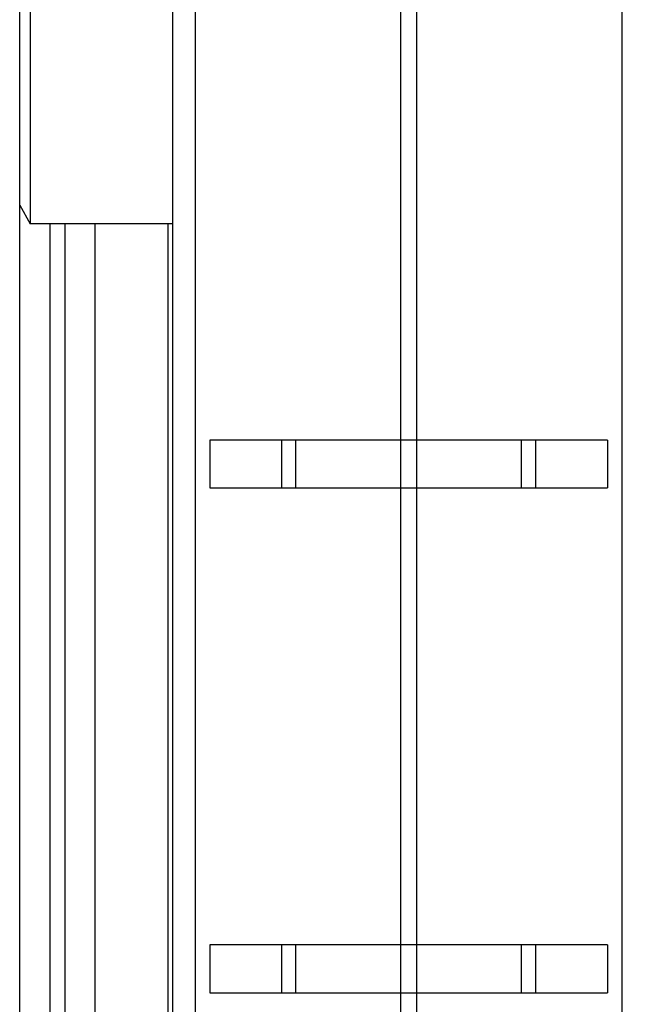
# Model space of a CAD drawing. Header units: inches. Extents: x 0 to 22, y 0 to 17.
# Tile 75 of 114: x 17.669 to 17.914, y 8.836 to 9.228. Entities that reach past the tile are written whole.
import ezdxf

# ---------------------------------------------------------------- set-up
doc = ezdxf.new("R2010")
doc.units = ezdxf.units.IN
doc.header["$LTSCALE"] = 1.21
doc.header["$MEASUREMENT"] = 0
doc.layers.get('0').update_dxf_attribs({"linetype": 'CONTINUOUS'})
doc.layers.add('DIMENSIONS', color=7, linetype='CONTINUOUS')
doc.styles.get("Standard").update_dxf_attribs({"font": 'txt', "width": 0.8})
doc.dimstyles.new('DIMSTYLE_2', dxfattribs={"dimtxt": 0.125, "dimasz": 0.18, "dimexe": 0.125, "dimexo": 0.0625, "dimgap": 0.0625, "dimtad": 0, "dimtih": 1, "dimtoh": 1, "dimzin": 4, "dimdsep": 46, "dimtxsty": 'STANDARD', "dimblk": '_FILLED', "dimblk1": '_FILLED', "dimblk2": '_FILLED', "dimcen": 0.09, "dimadec": 0, "dimazin": 0, "dimtp": 0.01, "dimtm": 0.01, "dimtfac": 1, "dimtofl": 0, "dimtmove": 0, "dimatfit": 3, "dimldrblk": '_FILLED', "dimfxl": 1, "dimtolj": 1, "dimtzin": 4, "dimarcsym": 0})

# ---------------------------------------------------------------- blocks, each defined once
blk = doc.blocks.new('_FILLED')
at = {"color": 0, "linetype": 'BYBLOCK'}
blk.add_solid([(0, 0), (-1, 0.1736), (-1, -0.1736)], dxfattribs=at)
blk = doc.blocks.new('*D47')
at = {"layer": 'DIMENSIONS', "color": 2, "linetype": 'CONTINUOUS'}
for p, q in [((17.82657, 12.29508), (19.49747, 12.29508)), ((19.37247, 12.29508), (19.37247, 9.88762)), ((19.37247, 7.23017), (19.37247, 9.63762)), ((17.82957, 7.23017), (19.49747, 7.23017))]:
    blk.add_line(p, q, dxfattribs=at)
at = {"layer": 'DIMENSIONS', "color": 2, "linetype": 'CONTINUOUS', "xscale": 0.18, "yscale": 0.18, "zscale": 0.18}
for p, rotation in [((19.37247, 12.29508), 90), ((19.37247, 7.23017), 270)]:
    blk.add_blockref('_FILLED', p, dxfattribs=dict(at, rotation=rotation))
at = {"layer": 'DIMENSIONS', "color": 2, "linetype": 'CONTINUOUS', "insert": (19.37247, 9.82512), "char_height": 0.125, "width": 1.225, "attachment_point": 2, "line_spacing_factor": 0.9}
blk.add_mtext('5.06{\\Ftxt.shx;\\W1.000000;\\H0.125000; }[128.6]', dxfattribs=at)

msp = doc.modelspace()

# ---------------------------------------------------------------- linework, layer by layer
at = {"color": 7, "linetype": 'CONTINUOUS'}
for p, q in [((17.66907, 7.84917), (17.66907, 12.29508)), ((17.73007, 7.85508), (17.73007, 11.89508)), ((17.67331, 9.39093), (17.67331, 9.14693)), ((17.66907, 9.15427), (17.67331, 9.14693)), ((17.73007, 9.14693), (17.67331, 9.14693)), ((17.69907, 9.14693), (17.69907, 8.73093)), ((17.90332, 9.06078), (17.74482, 9.06078)), ((17.74482, 9.06078), (17.74482, 9.04178)), ((17.77352, 9.04178), (17.77352, 9.06078)), ((17.77907, 9.04178), (17.77907, 9.06078)), ((17.86907, 9.04178), (17.86907, 9.06078)), ((17.87462, 9.06078), (17.87462, 9.04178)), ((17.90332, 9.06078), (17.90332, 9.04178)), ((17.74482, 9.04178), (17.90332, 9.04178)), ((17.90332, 8.85983), (17.74482, 8.85983)), ((17.74482, 8.85983), (17.74482, 8.84083)), ((17.77352, 8.84083), (17.77352, 8.85983)), ((17.77907, 8.84083), (17.77907, 8.85983)), ((17.86907, 8.84083), (17.86907, 8.85983)), ((17.87462, 8.85983), (17.87462, 8.84083)), ((17.90332, 8.85983), (17.90332, 8.84083)), ((17.74482, 8.84083), (17.90332, 8.84083))]:
    msp.add_line(p, q, dxfattribs=at)
at = {"color": 9, "linetype": 'CONTINUOUS'}
for p, q in [((17.73902, 11.89508), (17.73902, 7.85508)), ((17.90911, 7.85508), (17.90911, 11.89508)), ((17.82093, 8.65888), (17.82093, 9.24273)), ((17.8272, 9.24273), (17.8272, 8.65888)), ((17.68107, 9.14693), (17.68107, 8.73093)), ((17.68707, 9.14693), (17.68707, 8.73093)), ((17.72827, 8.73093), (17.72827, 9.14693))]:
    msp.add_line(p, q, dxfattribs=at)

# ---------------------------------------------------------------- dimensions: what is measured, and where the dimension line sits
at = {"layer": 'DIMENSIONS', "color": 2, "linetype": 'CONTINUOUS'}
dim = msp.add_linear_dim(base=(19.37247, 7.23017), p1=(17.76407, 12.29508), p2=(17.76707, 7.23017), angle=270, dimstyle='DIMSTYLE_2', dxfattribs=at)
dim.commit()
dim.dimension.update_dxf_attribs({"geometry": '*D47', "text_midpoint": (19.37247, 9.76262), "dimtype": 160})

doc.saveas('drawing.dxf')
